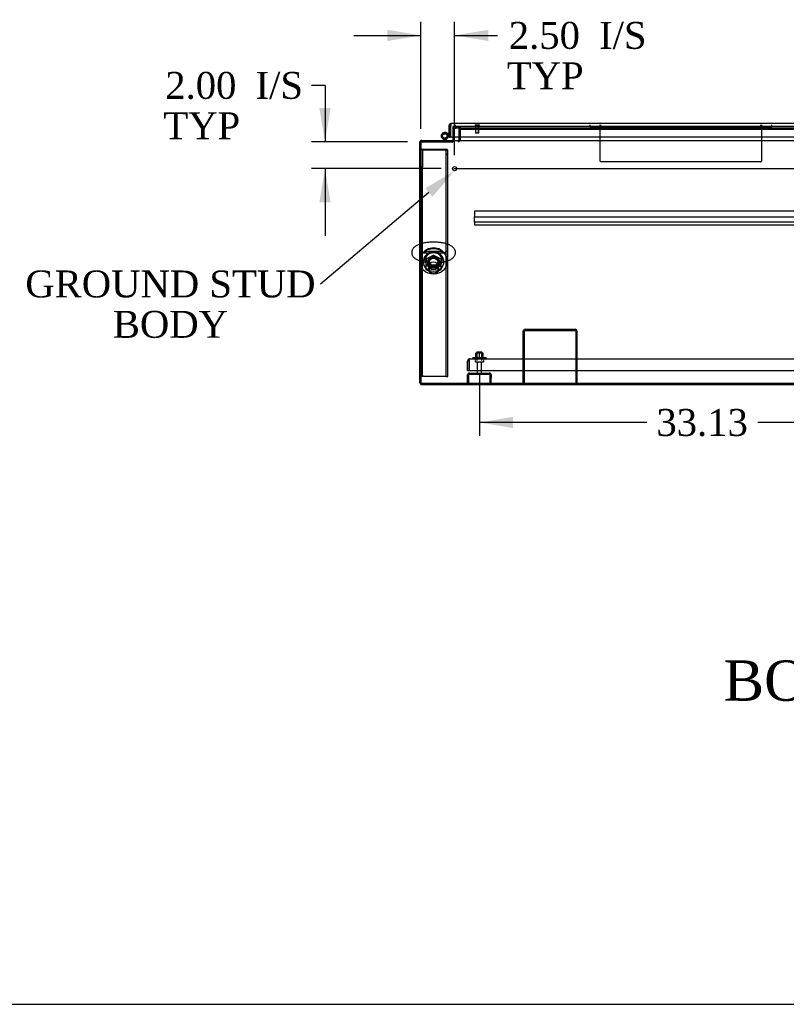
# Model space of a CAD drawing. Header units: inches. Extents: x 2 to 538, y -2 to 358.
# Tile 1 of 20: x 71 to 128, y 1 to 75. Entities that reach past the tile are written whole.
import ezdxf
from ezdxf import colors
from ezdxf.entities.mleader import LeaderData, LeaderLine
from ezdxf.enums import TextEntityAlignment as Align
from ezdxf.lldxf.tags import DXFTag
from ezdxf.math import Vec2, Vec3

# ---------------------------------------------------------------- set-up
doc = ezdxf.new("R2010")
doc.units = ezdxf.units.IN
doc.header["$MEASUREMENT"] = 0
for name, color, linetype in [('COM43135', 7, 'Continuous'), ('COM70220', 7, 'Continuous'), ('COM70830-5', 7, 'Continuous'), ('COM71019-1', 7, 'Continuous'), ('COM71042-2', 7, 'Continuous'), ('COM71044-2', 7, 'Continuous'), ('COM71045-2', 7, 'Continuous'), ('COM71046-2', 7, 'Continuous'), ('COM71047-2', 7, 'Continuous'), ('COM71048-2', 7, 'Continuous'), ('COM71146-1', 7, 'Continuous'), ('Default', 7, 'Continuous'), ('HNG14568', 7, 'Continuous'), ('HNG14568B', 7, 'Continuous'), ('HNG14568MH', 7, 'Continuous'), ('NTS166105', 7, 'Continuous'), ('NTS16692', 7, 'Continuous'), ('PKT1212', 7, 'Continuous'), ('QLB20188', 7, 'Continuous'), ('SCS87245', 7, 'Continuous'), ('STD26089', 7, 'Continuous'), ('STD26258', 7, 'Continuous'), ('WAF25059', 7, 'Continuous'), ('WAF87246', 7, 'Continuous'), ('WAM254785', 7, 'Continuous')]:
    doc.layers.add(name, color=color, linetype=linetype)
doc.styles.add('SEACAD_Times_New_Roman', font='times.ttf')
tags = doc.linetypes.add('CENTER2', pattern=[1.125, 0.75, -0.125, 0.125, -0.125]).pattern_tags.tags
tags[10:11] = [DXFTag(74, 4), DXFTag(75, 0), DXFTag(340, '0'), DXFTag(46, 0.0), DXFTag(50, 0.0), DXFTag(44, 0.0), DXFTag(45, 0.0)]
tags[8:9] = [DXFTag(74, 4), DXFTag(75, 0), DXFTag(340, '0'), DXFTag(46, 0.0), DXFTag(50, 0.0), DXFTag(44, 0.0), DXFTag(45, 0.0)]
tags[6:7] = [DXFTag(74, 4), DXFTag(75, 0), DXFTag(340, '0'), DXFTag(46, 0.0), DXFTag(50, 0.0), DXFTag(44, 0.0), DXFTag(45, 0.0)]
tags[4:5] = [DXFTag(74, 4), DXFTag(75, 0), DXFTag(340, '0'), DXFTag(46, 0.0), DXFTag(50, 0.0), DXFTag(44, 0.0), DXFTag(45, 0.0)]
tags = doc.linetypes.add('HIDDEN2', pattern=[0.1875, 0.125, -0.0625]).pattern_tags.tags
tags[6:7] = [DXFTag(74, 4), DXFTag(75, 0), DXFTag(340, '0'), DXFTag(46, 0.0), DXFTag(50, 0.0), DXFTag(44, 0.0), DXFTag(45, 0.0)]
tags[4:5] = [DXFTag(74, 4), DXFTag(75, 0), DXFTag(340, '0'), DXFTag(46, 0.0), DXFTag(50, 0.0), DXFTag(44, 0.0), DXFTag(45, 0.0)]
doc.dimstyles.new('HAMMOND_(STH_-_540x360)', dxfattribs={"dimtxt": 2, "dimasz": 2.5, "dimexe": 1, "dimexo": 1, "dimgap": 0.5, "dimtad": 0, "dimtih": 1, "dimtoh": 1, "dimzin": 0, "dimdsep": 46, "dimtxsty": 'SEACAD_Times_New_Roman', "dimblk1": '_SE_FILLED', "dimblk2": '_SE_FILLED', "dimsah": 1, "dimcen": 1, "dimadec": 0, "dimazin": 0, "dimtfac": 0.8, "dimtofl": 0, "dimtmove": 0, "dimatfit": 3, "dimfxl": 1, "dimtolj": 1, "dimtzin": 0, "dimarcsym": 0})

# ---------------------------------------------------------------- blocks, each defined once
blk = doc.blocks.new('SEANNOT_GROUP3')
at = {"layer": 'Default', "color": 7, "linetype": 'CENTER2'}
blk.add_line((103.335, 63.564), (173.408, 63.564), dxfattribs=at)
blk = doc.blocks.new('SE1')
at = {"layer": 'COM43135', "color": 7, "linetype": 'HIDDEN2'}
for p, q in [((104.371, 48.566), (104.371, 49.256)), ((104.496, 49.338), (104.447, 49.406)), ((104.496, 49.256), (104.496, 49.406)), ((104.496, 49.338), (104.496, 49.256)), ((104.496, 49.256), (104.496, 48.566)), ((104.496, 49.256), (104.496, 49.256)), ((104.496, 48.566), (104.496, 49.256)), ((104.556, 49.441), (172.186, 49.441)), ((104.556, 49.441), (104.556, 49.441)), ((104.556, 49.441), (104.556, 49.441)), ((104.371, 48.566), (104.496, 48.566)), ((104.496, 48.566), (172.246, 48.566))]:
    blk.add_line(p, q, dxfattribs=at)
for start, end in [(126.19405, 180), (90.12083, 126.19405), (90, 90.05887)]:
    blk.add_arc((104.556, 49.256), 0.185, start, end, dxfattribs=at)
blk.add_open_spline([(104.496, 49.406), (104.506, 49.417), (104.516, 49.426), (104.531, 49.435), (104.536, 49.437), (104.546, 49.44), (104.551, 49.441), (104.556, 49.441)], degree=3, knots=[0, 0, 0, 0, 0.5, 0.5, 0.75, 0.75, 1, 1, 1, 1], dxfattribs=at)
at = {"layer": 'COM70220', "color": 7, "linetype": 'HIDDEN2'}
for p, q in [((103.695, 66.565), (103.945, 66.565)), ((103.945, 66.565), (136.485, 66.565))]:
    blk.add_line(p, q, dxfattribs=at)
blk.add_arc((103.695, 66.815), 0.25, 180, 270, dxfattribs=at)
at = {"layer": 'COM70830-5', "color": 7, "linetype": 'HIDDEN2'}
for p, q in [((104.871, 60.414), (104.871, 60.416)), ((171.871, 60.416), (104.871, 60.416)), ((104.871, 60.414), (104.871, 60.165)), ((104.871, 60.165), (104.871, 60.11)), ((104.871, 60.11), (104.871, 60.014)), ((104.871, 60.014), (104.871, 59.986)), ((104.871, 59.691), (104.871, 59.986)), ((104.871, 59.986), (171.871, 59.986)), ((104.871, 59.687), (104.871, 59.691)), ((104.871, 59.595), (104.871, 59.687)), ((171.871, 59.595), (104.871, 59.595)), ((104.871, 59.595), (104.871, 59.578)), ((104.871, 59.578), (104.871, 59.522)), ((104.871, 59.522), (104.871, 59.427)), ((104.871, 59.427), (104.871, 59.398)), ((104.871, 59.398), (171.871, 59.398))]:
    blk.add_line(p, q, dxfattribs=at)
at = {"layer": 'COM71019-1', "color": 7, "linetype": 'HIDDEN2'}
for p, q in [((108.496, 47.629), (108.496, 51.486)), ((108.591, 47.629), (108.591, 51.486)), ((108.639, 51.629), (112.353, 51.629)), ((108.639, 51.534), (112.353, 51.534)), ((112.401, 51.486), (112.401, 47.629)), ((112.496, 51.486), (112.496, 47.629))]:
    blk.add_line(p, q, dxfattribs=at)
for centre, radius, start, end in [((108.639, 51.486), 0.143, 90, 180), ((108.639, 51.486), 0.048, 90, 180), ((112.353, 51.486), 0.143, 0, 90), ((112.353, 51.486), 0.048, 0, 90)]:
    blk.add_arc(centre, radius, start, end, dxfattribs=at)
at = {"layer": 'COM71042-2', "color": 7, "linetype": 'HIDDEN2'}
for p, q in [((103.273, 66.589), (103.515, 66.654)), ((103.298, 66.497), (103.273, 66.589)), ((103.629, 66.684), (103.515, 66.654)), ((103.653, 66.592), (103.54, 66.562)), ((103.54, 66.562), (103.298, 66.497)), ((103.714, 66.546), (103.714, 65.91)), ((103.809, 66.546), (103.809, 65.91))]:
    blk.add_line(p, q, dxfattribs=at)
at = {"layer": 'COM71042-2', "color": 7, "linetype": 'Continuous'}
for p, q in [((103.714, 65.91), (103.714, 65.707)), ((103.809, 65.91), (103.809, 65.707)), ((100.809, 47.629), (100.809, 65.564)), ((100.904, 65.564), (100.809, 65.564)), ((100.904, 47.629), (100.809, 47.629))]:
    blk.add_line(p, q, dxfattribs=at)
at = {"layer": 'COM71042-2', "color": 7, "linetype": 'HIDDEN2'}
for centre, radius, start, end in [((103.666, 66.546), 0.143, 0, 105), ((103.666, 66.546), 0.048, 0, 105), ((100.952, 65.516), 0.143, 90, 109.61294), ((100.952, 65.516), 0.048, 90, 180), ((103.666, 65.707), 0.143, 270, 340.38706)]:
    blk.add_arc(centre, radius, start, end, dxfattribs=at)
at = {"layer": 'COM71042-2', "color": 7, "linetype": 'Continuous'}
for centre, radius, start, end in [((100.952, 65.516), 0.143, 109.61294, 160.38706), ((103.666, 65.707), 0.048, 270, 0), ((103.666, 65.707), 0.143, 340.38706, 0)]:
    blk.add_arc(centre, radius, start, end, dxfattribs=at)
at = {"layer": 'COM71044-2', "color": 7, "linetype": 'Continuous'}
for q in [(100.904, 47.629), (138.228, 47.534)]:
    blk.add_line((100.904, 47.534), q, dxfattribs=at)
at = {"layer": 'COM71045-2', "color": 7, "linetype": 'HIDDEN2'}
for p, q in [((103.274, 66.69), (103.274, 66.547)), ((103.809, 66.69), (103.274, 66.69)), ((103.274, 66.547), (103.274, 65.91)), ((100.904, 65.599), (103.244, 65.599)), ((100.904, 65.567), (103.244, 65.567)), ((103.244, 65.565), (103.274, 65.565)), ((103.244, 65.564), (103.244, 65.533)), ((103.244, 65.533), (103.274, 65.533)), ((103.274, 65.659), (103.274, 65.564)), ((103.274, 65.533), (103.274, 65.564)), ((100.904, 47.629), (138.363, 47.629))]:
    blk.add_line(p, q, dxfattribs=at)
at = {"layer": 'COM71045-2', "color": 7, "linetype": 'Continuous'}
for p, q in [((103.274, 65.91), (103.274, 65.707)), ((103.274, 65.707), (103.274, 65.659))]:
    blk.add_line(p, q, dxfattribs=at)
at = {"layer": 'COM71045-2', "color": 7, "linetype": 'HIDDEN2'}
blk.add_ellipse((101.842, 56.598), major_axis=(-0.437, 0), ratio=0.939693, dxfattribs=at)
blk.add_ellipse((101.842, 56.63), major_axis=(-0.437, 0), ratio=0.939693, start_param=0.039527, end_param=3.085293, dxfattribs=at)
at = {"layer": 'COM71046-2', "color": 7, "linetype": 'HIDDEN2'}
for p, q in [((103.809, 66.685), (103.809, 66.69)), ((137.156, 66.69), (103.809, 66.69)), ((103.809, 66.685), (103.809, 66.589)), ((103.809, 66.589), (137.156, 66.589)), ((103.809, 66.589), (103.809, 66.546)), ((103.809, 66.498), (137.156, 66.498))]:
    blk.add_line(p, q, dxfattribs=at)
at = {"layer": 'COM71046-2', "color": 7, "linetype": 'Continuous'}
for p, q in [((100.904, 65.659), (100.904, 65.516)), ((100.904, 65.659), (175.839, 65.659)), ((100.904, 65.516), (100.904, 47.629)), ((103.809, 65.659), (103.809, 65.707)), ((100.904, 47.629), (175.839, 47.629))]:
    blk.add_line(p, q, dxfattribs=at)
at = {"layer": 'COM71047-2', "color": 7, "linetype": 'HIDDEN2'}
for p, q in [((104.514, 48.379), (105.978, 48.379)), ((104.514, 48.284), (105.978, 48.284)), ((104.371, 48.004), (104.371, 48.236)), ((104.466, 48.004), (104.371, 48.004)), ((104.371, 47.629), (104.371, 48.004)), ((104.466, 48.004), (104.466, 48.236)), ((104.466, 47.629), (104.466, 48.004)), ((106.026, 48.236), (106.026, 48.004)), ((106.121, 48.004), (106.026, 48.004)), ((106.026, 48.004), (106.026, 47.629)), ((106.121, 48.236), (106.121, 48.004)), ((106.121, 47.629), (106.121, 48.004))]:
    blk.add_line(p, q, dxfattribs=at)
for centre, radius, start, end in [((104.514, 48.236), 0.143, 90, 180), ((104.514, 48.236), 0.048, 90, 180), ((105.978, 48.236), 0.143, 0, 90), ((105.978, 48.236), 0.048, 0, 90)]:
    blk.add_arc(centre, radius, start, end, dxfattribs=at)
at = {"layer": 'COM71048-2', "color": 7, "linetype": 'HIDDEN2'}
for p, q in [((101.029, 64.945), (100.904, 64.945)), ((101.029, 64.945), (101.029, 63.703)), ((101.089, 65.008), (102.719, 65.008)), ((101.089, 64.965), (102.719, 64.965)), ((102.779, 64.644), (102.779, 64.945)), ((102.779, 64.945), (102.904, 64.945)), ((102.779, 48.124), (102.779, 64.644)), ((102.779, 64.644), (102.904, 64.644)), ((102.904, 64.644), (102.904, 64.945)), ((102.904, 48.124), (102.904, 64.644)), ((101.029, 63.703), (100.904, 63.703)), ((101.029, 48.124), (101.029, 63.703)), ((101.029, 48.124), (100.904, 48.124)), ((101.089, 48.145), (102.719, 48.145)), ((102.779, 48.124), (102.904, 48.124))]:
    blk.add_line(p, q, dxfattribs=at)
for centre, major_axis, ratio, start_param, end_param in [((101.089, 64.945), (-0.185, 0), 0.34202, 4.712389, 6.283185), ((101.089, 64.945), (-0.06, 0), 0.34202, 4.712389, 6.283185), ((102.719, 64.945), (-0.185, 0), 0.34202, 3.141593, 4.712389), ((102.719, 64.945), (-0.06, 0), 0.34202, 3.141593, 4.712389), ((101.842, 56.598), (-0.437, 0), 0.939693, 0.052019, 3.089573), ((101.089, 48.124), (-0.06, 0), 0.34202, 4.712389, 6.283185), ((102.719, 48.124), (-0.06, 0), 0.34202, 3.141593, 4.712389)]:
    blk.add_ellipse(centre, major_axis=major_axis, ratio=ratio, start_param=start_param, end_param=end_param, dxfattribs=at)
blk.add_ellipse((101.842, 56.555), major_axis=(-0.437, 0), ratio=0.939693, dxfattribs=at)
at = {"layer": 'COM71146-1', "color": 7, "linetype": 'Continuous'}
for p, q in [((102.991, 66.743), (102.991, 66.767)), ((103.06, 66.767), (102.991, 66.767)), ((103.086, 66.743), (102.991, 66.743)), ((102.991, 65.91), (102.991, 66.743)), ((103.086, 66.767), (103.06, 66.767)), ((103.086, 66.743), (103.086, 66.767)), ((103.086, 65.91), (103.086, 66.743)), ((103.086, 66.743), (103.086, 65.91)), ((137.296, 66.91), (103.134, 66.91)), ((103.134, 66.91), (103.134, 66.91)), ((103.134, 66.91), (103.134, 66.84)), ((103.134, 66.84), (103.134, 66.91)), ((103.134, 66.815), (103.134, 66.84)), ((103.134, 66.84), (103.134, 66.815)), ((103.134, 66.815), (103.134, 66.815)), ((102.991, 65.91), (103.086, 65.91)), ((137.345, 65.91), (103.086, 65.91))]:
    blk.add_line(p, q, dxfattribs=at)
for centre, radius, start, end in [((103.134, 66.767), 0.143, 90, 180), ((103.134, 66.767), 0.048, 90, 180), ((103.076, 66.824), 0.0815, 276.77269, 315.12831)]:
    blk.add_arc(centre, radius, start, end, dxfattribs=at)
blk.add_open_spline([(103.134, 66.767), (103.138, 66.775), (103.142, 66.784), (103.148, 66.802), (103.15, 66.812), (103.154, 66.829), (103.155, 66.838), (103.157, 66.854), (103.158, 66.861), (103.158, 66.875), (103.157, 66.881), (103.155, 66.891), (103.154, 66.896), (103.15, 66.903), (103.148, 66.906), (103.142, 66.909), (103.138, 66.91), (103.134, 66.91)], degree=3, knots=[0, 0, 0, 0, 0.125, 0.125, 0.25, 0.25, 0.375, 0.375, 0.5, 0.5, 0.625, 0.625, 0.75, 0.75, 0.875, 0.875, 1, 1, 1, 1], dxfattribs=at)
blk.add_open_spline([(103.15, 66.813), (103.145, 66.814), (103.14, 66.815), (103.134, 66.815)], degree=3, dxfattribs=at)
at = {"layer": 'HNG14568', "color": 7, "linetype": 'HIDDEN2'}
for p, q in [((102.739, 66.241), (102.754, 66.237)), ((102.902, 65.888), (102.894, 65.874)), ((102.991, 66.174), (103.005, 66.17)), ((103.028, 66.115), (102.991, 66.047)), ((103.005, 66.17), (103.028, 66.115))]:
    blk.add_line(p, q, dxfattribs=at)
at = {"layer": 'HNG14568', "color": 7, "linetype": 'Continuous'}
for p, q in [((102.754, 66.237), (102.991, 66.174)), ((102.991, 66.047), (102.902, 65.888))]:
    blk.add_line(p, q, dxfattribs=at)
at = {"layer": 'HNG14568B', "color": 7, "linetype": 'HIDDEN2'}
blk.add_circle((102.674, 65.997), 0.164, dxfattribs=at)
at = {"layer": 'HNG14568B', "color": 7, "linetype": 'Continuous'}
for start, end in [(0, 221.50405), (318.49595, 0)]:
    blk.add_arc((102.674, 65.997), 0.253, start, end, dxfattribs=at)
at = {"layer": 'HNG14568B', "color": 7, "linetype": 'HIDDEN2'}
blk.add_arc((102.674, 65.997), 0.253, 221.50405, 318.49595, dxfattribs=at)
at = {"layer": 'HNG14568MH', "color": 7, "linetype": 'Continuous'}
for p, q in [((102.474, 65.842), (102.616, 65.659)), ((102.731, 65.659), (102.873, 65.842))]:
    blk.add_line(p, q, dxfattribs=at)
at = {"layer": 'HNG14568MH', "color": 7, "linetype": 'HIDDEN2'}
for p, q in [((102.616, 65.659), (102.644, 65.624)), ((102.644, 65.624), (102.704, 65.624)), ((102.704, 65.624), (102.731, 65.659))]:
    blk.add_line(p, q, dxfattribs=at)
at = {"layer": 'HNG14568MH', "color": 7, "linetype": 'Continuous'}
blk.add_circle((102.674, 65.997), 0.253, dxfattribs=at)
at = {"layer": 'NTS166105', "color": 7, "linetype": 'HIDDEN2'}
for p, q in [((105.245, 49.857), (104.97, 49.857)), ((104.97, 49.537), (104.97, 49.857)), ((105.52, 49.857), (105.245, 49.857)), ((105.245, 49.537), (105.245, 49.857)), ((105.52, 49.537), (105.52, 49.857))]:
    blk.add_line(p, q, dxfattribs=at)
at = {"layer": 'NTS16692', "color": 7, "linetype": 'HIDDEN2'}
for p, q in [((101.295, 56.851), (101.842, 57.142)), ((101.842, 57.142), (102.389, 56.851)), ((101.842, 57.142), (101.842, 56.93)), ((101.295, 56.639), (101.842, 56.93)), ((101.295, 56.851), (101.295, 56.639)), ((101.295, 56.047), (101.295, 56.639)), ((101.842, 56.93), (102.389, 56.639)), ((102.389, 56.851), (102.389, 56.639)), ((102.389, 56.639), (102.389, 56.047)), ((101.842, 55.756), (101.295, 56.047)), ((102.389, 56.047), (101.842, 55.756))]:
    blk.add_line(p, q, dxfattribs=at)
blk.add_ellipse((101.842, 56.343), major_axis=(-0.321, 0), ratio=0.939693, dxfattribs=at)
blk.add_ellipse((101.842, 56.555), major_axis=(-0.321, 0), ratio=0.939693, start_param=0.359346, end_param=2.782247, dxfattribs=at)
at = {"layer": 'PKT1212', "color": 7, "linetype": 'HIDDEN2'}
for p, q in [((113.465, 66.69), (113.465, 66.815)), ((113.465, 66.69), (114.215, 66.69)), ((114.215, 66.69), (114.215, 66.815)), ((114.215, 64.125), (114.215, 66.69)), ((114.275, 66.69), (114.275, 66.815)), ((114.275, 66.69), (115.021, 66.69)), ((115.021, 66.69), (125.405, 66.69)), ((125.405, 66.69), (126.155, 66.69)), ((126.155, 66.69), (126.155, 66.815)), ((126.215, 66.815), (126.215, 66.69)), ((126.215, 66.69), (126.215, 64.125)), ((126.215, 66.69), (126.965, 66.69)), ((126.965, 66.69), (126.965, 66.815)), ((126.155, 64.065), (114.275, 64.065))]:
    blk.add_line(p, q, dxfattribs=at)
for centre, start, end in [((114.275, 64.125), 180, 270), ((126.155, 64.125), 270, 0)]:
    blk.add_arc(centre, 0.06, start, end, dxfattribs=at)
at = {"layer": 'QLB20188', "color": 7, "linetype": 'HIDDEN2'}
for p, q in [((100.934, 53.629), (100.904, 53.629)), ((100.934, 53.629), (100.934, 53.254)), ((100.934, 53.254), (100.934, 50.004)), ((100.95, 52.468), (100.934, 52.468)), ((100.949, 52.447), (100.934, 52.447)), ((100.95, 52.434), (100.934, 52.434)), ((100.949, 52.432), (100.934, 52.432)), ((100.949, 52.422), (100.934, 52.422)), ((100.949, 52.393), (100.934, 52.393)), ((100.949, 52.308), (100.934, 52.308)), ((100.949, 52.292), (100.934, 52.292)), ((100.934, 52.29), (100.95, 52.29)), ((100.934, 52.29), (100.95, 52.29)), ((100.95, 52.25), (100.934, 52.25)), ((100.949, 52.079), (100.934, 52.079)), ((100.95, 52.043), (100.934, 52.043)), ((100.949, 52.468), (100.949, 52.447)), ((100.949, 52.422), (100.949, 52.432)), ((100.949, 52.393), (100.949, 52.422)), ((100.949, 52.308), (100.949, 52.393)), ((100.949, 52.292), (100.949, 52.308)), ((100.949, 52.292), (100.949, 52.29)), ((100.949, 52.24), (100.949, 52.248)), ((100.949, 52.079), (100.949, 52.24)), ((100.949, 52.146), (100.95, 52.146)), ((100.949, 52.033), (100.949, 52.041)), ((100.949, 51.924), (100.949, 52.033)), ((100.949, 51.893), (100.934, 51.893)), ((100.949, 51.872), (100.934, 51.872)), ((100.934, 51.865), (100.95, 51.865)), ((100.949, 51.815), (100.934, 51.815)), ((100.949, 51.673), (100.934, 51.673)), ((100.949, 51.591), (100.934, 51.591)), ((100.949, 51.587), (100.934, 51.587)), ((100.949, 51.578), (100.934, 51.578)), ((100.949, 51.567), (100.934, 51.567)), ((100.949, 51.548), (100.934, 51.548)), ((100.949, 51.479), (100.934, 51.479)), ((100.949, 51.456), (100.934, 51.456)), ((100.95, 51.377), (100.934, 51.377)), ((100.95, 51.377), (100.934, 51.377)), ((100.949, 51.375), (100.934, 51.375)), ((100.934, 51.242), (100.95, 51.242)), ((100.949, 51.893), (100.949, 51.924)), ((100.949, 51.872), (100.949, 51.893)), ((100.949, 51.673), (100.949, 51.815)), ((100.95, 51.807), (100.949, 51.807)), ((100.949, 51.673), (100.95, 51.673)), ((100.949, 51.587), (100.949, 51.591)), ((100.949, 51.578), (100.949, 51.587)), ((100.949, 51.567), (100.949, 51.578)), ((100.949, 51.548), (100.949, 51.567)), ((100.949, 51.479), (100.949, 51.548)), ((100.949, 51.456), (100.949, 51.479)), ((100.949, 51.367), (100.949, 51.375)), ((100.949, 51.252), (100.949, 51.367)), ((100.949, 51.245), (100.949, 51.252)), ((100.95, 51.162), (100.934, 51.162)), ((100.949, 51.143), (100.934, 51.143)), ((100.949, 51.048), (100.934, 51.048)), ((100.934, 51.032), (100.95, 51.032)), ((100.934, 51.029), (100.95, 51.029)), ((100.95, 50.949), (100.934, 50.949)), ((100.949, 50.929), (100.934, 50.929)), ((100.949, 50.834), (100.934, 50.834)), ((100.934, 50.818), (100.95, 50.818)), ((100.934, 50.815), (100.95, 50.815)), ((100.949, 51.143), (100.949, 51.162)), ((100.949, 51.048), (100.949, 51.143)), ((100.949, 50.929), (100.949, 50.949)), ((100.949, 50.834), (100.949, 50.929)), ((100.934, 50.004), (100.934, 49.629)), ((100.934, 49.629), (100.904, 49.629))]:
    blk.add_line(p, q, dxfattribs=at)
at = {"layer": 'SCS87245', "color": 7, "linetype": 'HIDDEN2'}
for p, q in [((101.217, 56.779), (101.217, 56.738)), ((101.473, 56.717), (101.473, 56.097)), ((102.211, 56.097), (102.211, 56.717)), ((102.467, 56.738), (102.467, 56.779))]:
    blk.add_line(p, q, dxfattribs=at)
for centre, major_axis, start_param, end_param in [((101.842, 56.738), (0.625, 0), 0, 4.080835), ((101.842, 56.779), (0.625, 0), 0, 3.141593), ((101.842, 56.717), (-0.369, 0), 3.141593, 6.283185), ((101.842, 56.738), (0.625, 0), 5.343943, 6.283185)]:
    blk.add_ellipse(centre, major_axis=major_axis, ratio=0.939693, start_param=start_param, end_param=end_param, dxfattribs=at)
for centre, major_axis in [((101.842, 56.097), (0.369, 0)), ((101.842, 56.076), (-0.309, 0))]:
    blk.add_ellipse(centre, major_axis=major_axis, ratio=0.939693, dxfattribs=at)
at = {"layer": 'SCS87245', "color": 7, "linetype": 'Continuous'}
for points, knots in [([(100.808, 57.953), (100.794, 57.948), (100.739, 57.928), (100.647, 57.889), (100.541, 57.833), (100.451, 57.77), (100.377, 57.705), (100.318, 57.635), (100.272, 57.562), (100.24, 57.484), (100.221, 57.405), (100.218, 57.357), (100.217, 57.331)], [0.8161079, 0.8161079, 0.8161079, 0.8161079, 0.8239044, 0.8484656, 0.8738393, 0.8966258, 0.9172678, 0.9360066, 0.953425, 0.9700109, 0.9861364, 1, 1, 1, 1]), ([(100.217, 57.331), (100.219, 57.301), (100.221, 57.25), (100.243, 57.167), (100.278, 57.091), (100.324, 57.02), (100.381, 56.954), (100.452, 56.891), (100.538, 56.832), (100.639, 56.777), (100.732, 56.737), (100.79, 56.715), (100.807, 56.709)], [0, 0, 0, 0, 0.0525017, 0.1078403, 0.1632927, 0.2203596, 0.2807101, 0.3462011, 0.4184543, 0.4974745, 0.5802563, 0.6134901, 0.6134901, 0.6134901, 0.6134901])]:
    blk.add_open_spline(points, degree=3, knots=knots, dxfattribs=at)
at = {"layer": 'SCS87245', "color": 7, "linetype": 'HIDDEN2'}
for points, knots in [([(102.446, 56.604), (102.465, 56.607), (102.532, 56.619), (102.643, 56.641), (102.775, 56.676), (102.901, 56.717), (103.02, 56.766), (103.128, 56.821), (103.22, 56.883), (103.296, 56.948), (103.357, 57.017), (103.405, 57.09), (103.44, 57.167), (103.461, 57.25), (103.469, 57.336), (103.46, 57.423), (103.436, 57.505), (103.4, 57.582), (103.352, 57.652), (103.293, 57.718), (103.22, 57.779), (103.133, 57.838), (103.029, 57.893), (102.912, 57.942), (102.783, 57.984), (102.648, 58.02), (102.508, 58.049), (102.362, 58.072), (102.213, 58.089), (102.061, 58.1), (101.908, 58.105), (101.754, 58.105), (101.601, 58.099), (101.45, 58.087), (101.303, 58.069), (101.16, 58.046), (101.022, 58.017), (100.905, 57.985), (100.835, 57.963), (100.808, 57.953)], [0.0405634, 0.0405634, 0.0405634, 0.0405634, 0.0497472, 0.0728218, 0.0962144, 0.1200562, 0.1445177, 0.1697749, 0.1928295, 0.2137967, 0.2327811, 0.2503617, 0.2670453, 0.2832193, 0.3006287, 0.3174683, 0.3340298, 0.3506875, 0.3678933, 0.3861566, 0.4060366, 0.427985, 0.4518924, 0.4767532, 0.5012617, 0.5252096, 0.5486816, 0.5718042, 0.5946839, 0.6174029, 0.6400263, 0.6626083, 0.6851974, 0.7078277, 0.7305519, 0.7534313, 0.7765431, 0.7999886, 0.8161079, 0.8161079, 0.8161079, 0.8161079]), ([(101.464, 57.242), (101.454, 57.243), (101.404, 57.249), (101.318, 57.262), (101.211, 57.282), (101.115, 57.306), (101.032, 57.332), (100.964, 57.358), (100.911, 57.383), (100.875, 57.404), (100.856, 57.419), (100.852, 57.423), (100.852, 57.423)], [0.8022957, 0.8022957, 0.8022957, 0.8022957, 0.8065942, 0.8239666, 0.8411489, 0.8580698, 0.8746445, 0.8907747, 0.9063582, 0.9213125, 0.9356219, 0.9482754, 0.9482754, 0.9482754, 0.9482754]), ([(101.036, 57.331), (101.051, 57.336), (101.094, 57.35), (101.17, 57.371), (101.27, 57.392), (101.38, 57.411), (101.498, 57.425), (101.622, 57.436), (101.75, 57.442), (101.88, 57.443), (102.01, 57.439), (102.136, 57.43), (102.259, 57.417), (102.374, 57.399), (102.48, 57.378), (102.571, 57.355), (102.623, 57.339), (102.646, 57.331)], [0.1260014, 0.1260014, 0.1260014, 0.1260014, 0.1356941, 0.151869, 0.1684891, 0.1854524, 0.2026713, 0.2200722, 0.2375941, 0.2551846, 0.2727973, 0.290376, 0.3078714, 0.325232, 0.3423978, 0.3592965, 0.3738128, 0.3738128, 0.3738128, 0.3738128]), ([(102.831, 57.423), (102.831, 57.423), (102.828, 57.42), (102.812, 57.407), (102.783, 57.389), (102.738, 57.366), (102.679, 57.342), (102.606, 57.317), (102.52, 57.294), (102.421, 57.272), (102.319, 57.254), (102.249, 57.245), (102.217, 57.241)], [0.5517231, 0.5517231, 0.5517231, 0.5517231, 0.5632858, 0.5763177, 0.589837, 0.6040378, 0.618954, 0.6345302, 0.6506683, 0.6672594, 0.6842009, 0.6980745, 0.6980745, 0.6980745, 0.6980745]), ([(100.807, 56.709), (100.832, 56.701), (100.9, 56.679), (101.016, 56.647), (101.136, 56.622), (101.21, 56.609), (101.236, 56.604)], [0.6134901, 0.6134901, 0.6134901, 0.6134901, 0.6622761, 0.7424323, 0.8209441, 0.8634477, 0.8634477, 0.8634477, 0.8634477])]:
    blk.add_open_spline(points, degree=3, knots=knots, dxfattribs=at)
at = {"layer": 'STD26089', "color": 7, "linetype": 'HIDDEN2'}
for p, q in [((105.059, 49.941), (105.434, 49.941)), ((105.059, 49.941), (105.059, 49.316)), ((105.434, 49.316), (105.434, 49.941)), ((104.921, 49.286), (104.921, 49.246)), ((104.951, 49.216), (105.541, 49.216)), ((105.08, 49.216), (105.08, 48.439)), ((105.412, 48.439), (105.412, 49.216)), ((105.571, 49.246), (105.571, 49.286))]:
    blk.add_line(p, q, dxfattribs=at)
for centre, radius, start, end in [((104.951, 49.286), 0.03, 90, 180), ((104.951, 49.246), 0.03, 180, 270), ((105.541, 49.286), 0.03, 0, 90), ((105.541, 49.246), 0.03, 270, 0), ((105.14, 48.439), 0.06, 180, 270), ((105.352, 48.439), 0.06, 270, 0)]:
    blk.add_arc(centre, radius, start, end, dxfattribs=at)
at = {"layer": 'STD26258', "color": 7, "linetype": 'HIDDEN2'}
for p, q in [((104.929, 66.815), (104.929, 66.784)), ((105.242, 66.784), (104.929, 66.784)), ((104.961, 66.784), (104.961, 66.19)), ((104.991, 66.19), (104.991, 66.784)), ((105.18, 66.19), (105.18, 66.784)), ((105.211, 66.19), (105.211, 66.784)), ((105.242, 66.784), (105.242, 66.815)), ((105.211, 66.19), (104.961, 66.19))]:
    blk.add_line(p, q, dxfattribs=at)
blk.add_circle((103.404, 63.564), 0.156, dxfattribs=at)
at = {"layer": 'WAF25059', "color": 7, "linetype": 'HIDDEN2'}
for p, q in [((104.746, 49.537), (105.746, 49.537)), ((104.746, 49.537), (104.746, 49.441)), ((105.746, 49.441), (105.746, 49.537))]:
    blk.add_line(p, q, dxfattribs=at)
at = {"layer": 'WAF87246', "color": 7, "linetype": 'HIDDEN2'}
for p, q in [((100.83, 56.717), (100.83, 56.673)), ((102.854, 56.673), (102.854, 56.717))]:
    blk.add_line(p, q, dxfattribs=at)
for major_axis, start_param, end_param in [((1.012, 0), 0, 3.141593), ((-0.406, 0), 0.058268, 3.083324)]:
    blk.add_ellipse((101.842, 56.717), major_axis=major_axis, ratio=0.939693, start_param=start_param, end_param=end_param, dxfattribs=at)
for major_axis in [(-1.012, 0), (-0.406, 0)]:
    blk.add_ellipse((101.842, 56.673), major_axis=major_axis, ratio=0.939693, dxfattribs=at)
at = {"layer": 'WAM254785', "color": 7, "linetype": 'HIDDEN2'}
for p, q in [((101.092, 56.673), (101.092, 56.63)), ((102.592, 56.63), (102.592, 56.673))]:
    blk.add_line(p, q, dxfattribs=at)
for major_axis, start_param, end_param in [((-0.75, 0), 3.141593, 6.283185), ((-0.313, 0), 0.072858, 3.068734)]:
    blk.add_ellipse((101.842, 56.673), major_axis=major_axis, ratio=0.939693, start_param=start_param, end_param=end_param, dxfattribs=at)
for major_axis in [(-0.75, 0), (-0.313, 0)]:
    blk.add_ellipse((101.842, 56.63), major_axis=major_axis, ratio=0.939693, dxfattribs=at)
blk = doc.blocks.new('DMBLK28')
at = {"layer": 'Default', "linetype": 'Continuous', "transparency": 16777216}
for points in [[(93.357, 68.067), (93.774, 65.567), (94.19, 68.067)], [(93.357, 61.064), (94.19, 61.064), (93.774, 63.564)]]:
    blk.add_hatch(color=7, dxfattribs=at).paths.add_polyline_path(points)
at = {"layer": 'Default', "color": 7, "linetype": 'Continuous', "transparency": 16777216}
for p, q in [((93.774, 69.75), (92.774, 69.75)), ((93.774, 69.75), (93.774, 65.567)), ((99.904, 65.567), (92.774, 65.567)), ((102.404, 63.564), (92.774, 63.564)), ((93.774, 63.564), (93.774, 58.564))]:
    blk.add_line(p, q, dxfattribs=at)
at = {"layer": 'Default', "color": 7, "linetype": 'Continuous', "transparency": 16777216, "style": 'SEACAD_Times_New_Roman'}
for s, p in [('2.00', (81.906, 70.75)), ('I/S', (88.614, 70.75)), ('TYP', (81.764, 67.75))]:
    blk.add_text(s, height=2, dxfattribs=at).set_placement(p, align=Align.TOP_LEFT)
blk = doc.blocks.new('_SE_FILLED')
at = {"color": 0}
blk.add_line((0, 0), (-1, 0), dxfattribs=at)
blk.add_solid([(0, 0), (-1, -0.1665), (-1, 0.1665), (0, 0)], dxfattribs=at)
blk = doc.blocks.new('DMBLK29')
at = {"layer": 'Default', "linetype": 'Continuous', "transparency": 16777216}
for points in [[(98.404, 73.88), (98.404, 73.047), (100.904, 73.464)], [(105.904, 73.88), (103.404, 73.464), (105.904, 73.047)]]:
    blk.add_hatch(color=7, dxfattribs=at).paths.add_polyline_path(points)
at = {"layer": 'Default', "color": 7, "linetype": 'Continuous', "transparency": 16777216}
for p, q in [((100.904, 66.516), (100.904, 74.464)), ((103.404, 64.564), (103.404, 74.464)), ((95.904, 73.464), (100.904, 73.464)), ((103.404, 73.464), (105.585, 73.464)), ((105.585, 73.464), (106.585, 73.464))]:
    blk.add_line(p, q, dxfattribs=at)
at = {"layer": 'Default', "color": 7, "linetype": 'Continuous', "transparency": 16777216, "style": 'SEACAD_Times_New_Roman'}
for s, p in [('I/S', (114.136, 74.464)), ('2.50', (107.428, 74.464)), ('TYP', (107.285, 71.464))]:
    blk.add_text(s, height=2, dxfattribs=at).set_placement(p, align=Align.TOP_LEFT)
blk = doc.blocks.new('DMBLK35')
at = {"layer": 'Default', "linetype": 'Continuous', "transparency": 16777216}
for points in [[(107.746, 44.288), (107.746, 45.122), (105.246, 44.705)], [(135.871, 44.288), (138.371, 44.705), (135.871, 45.122)]]:
    blk.add_hatch(color=7, dxfattribs=at).paths.add_polyline_path(points)
at = {"layer": 'Default', "color": 7, "linetype": 'Continuous', "transparency": 16777216}
for p, q in [((105.246, 48.216), (105.246, 43.705)), ((138.371, 48.216), (138.371, 43.705)), ((117.696, 44.705), (105.246, 44.705)), ((138.371, 44.705), (125.921, 44.705))]:
    blk.add_line(p, q, dxfattribs=at)
at = {"layer": 'Default', "color": 7, "linetype": 'Continuous', "transparency": 16777216, "style": 'SEACAD_Times_New_Roman'}
blk.add_text('33.13', height=2, dxfattribs=at).set_placement((118.396, 45.705), align=Align.TOP_LEFT)
blk = doc.blocks.new('BORDER')
at = {"layer": 'Default', "color": 7, "linetype": 'Continuous'}
blk.add_line((-41.86, 0), (0, 0), dxfattribs=at)

msp = doc.modelspace()

# ---------------------------------------------------------------- block references
at = {"layer": 'Default', "color": 7, "xscale": 12.8, "yscale": 12.8, "zscale": 12.8}
msp.add_blockref('BORDER', (537.834, 1.476), dxfattribs=at)
at = {"layer": 'Default'}
for name in ['SE1', 'SEANNOT_GROUP3']:
    msp.add_blockref(name, (0, 0), dxfattribs=at)

# ---------------------------------------------------------------- texts
at = {"layer": 'Default', "color": 7, "linetype": 'Continuous', "style": 'SEACAD_Times_New_Roman'}
msp.add_text('BOTTOM VIEW', height=3, dxfattribs=at).set_placement((123.376, 27.029), align=Align.TOP_LEFT)

# ---------------------------------------------------------------- dimensions: what is measured, and where the dimension line sits
at = {"layer": 'Default', "color": 7, "linetype": 'Continuous'}
dim = msp.add_linear_dim(base=(103.404, 73.464), p1=(100.904, 65.516), p2=(103.404, 63.564), text='\\A1;<> I/S\\PTYP', dimstyle='HAMMOND_(STH_-_540x360)', override={"dimtmove": 1}, dxfattribs=at)
dim.commit()
dim.dimension.update_dxf_attribs({"geometry": 'DMBLK29', "text_midpoint": (106.585, 73.464), "dimtype": 160})
dim = msp.add_linear_dim(base=(93.774, 63.564), p1=(100.904, 65.567), p2=(103.404, 63.564), angle=90, text='\\A1;<> I/S\\PTYP', dimstyle='HAMMOND_(STH_-_540x360)', override={"dimtmove": 1}, dxfattribs=at)
dim.commit()
dim.dimension.update_dxf_attribs({"geometry": 'DMBLK28', "text_midpoint": (92.774, 69.75), "dimtype": 160})
dim = msp.add_linear_dim(base=(105.246122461, 44.704973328), p1=(138.371122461, 49.21626116), p2=(105.246122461, 49.21626116), text='\\A1;<>', dimstyle='HAMMOND_(STH_-_540x360)', dxfattribs=at)
dim.commit()
dim.dimension.update_dxf_attribs({"geometry": 'DMBLK35', "text_midpoint": (121.808622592, 44.704973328), "dimtype": 160})

# ---------------------------------------------------------------- leaders
ml = msp.add_multileader_mtext('Standard', dxfattribs=at)
ml.set_content('{\\pxsm0.9;\\fTimes New Roman|b0||i0||c0|p34;\\W1.;GROUND STUD\\PBODY\\P}', color=7)
ml.set_leader_properties()
ml.build(insert=Vec2(0, 0))
ml.multileader.update_dxf_attribs({"dogleg_length": 0, "arrow_head_size": 2.5})
ctx = ml.context
ctx.base_point, ctx.char_height, ctx.arrow_head_size, ctx.landing_gap_size = Vec3(71.76, 54.065), 2, 2.5, 0.7
ctx.text_align_type = 1
notes = []
notes.append((ctx, [(0, (1, 1, 0), (93.43, 54.975), (-1, 0), 0, [(0, [(103.404, 63.408)], 0, [])])]))
ctx.mtext.insert, ctx.mtext.alignment = Vec3(82.29, 55.997), 2
for ctx, leaders in notes:
    for number, flags, end, landing, length, lines in leaders:
        leader = LeaderData()
        leader.index, (leader.has_last_leader_line, leader.has_dogleg_vector, leader.attachment_direction) = number, flags
        leader.last_leader_point, leader.dogleg_vector, leader.dogleg_length = Vec3(end), Vec3(landing), length
        for number, points, colour, breaks in lines:
            line = LeaderLine()
            line.index, line.vertices, line.color, line.breaks = number, Vec3.list(points), colors.encode_raw_color(colour), breaks
            leader.lines.append(line)
        ctx.leaders.append(leader)

doc.saveas('drawing.dxf')
